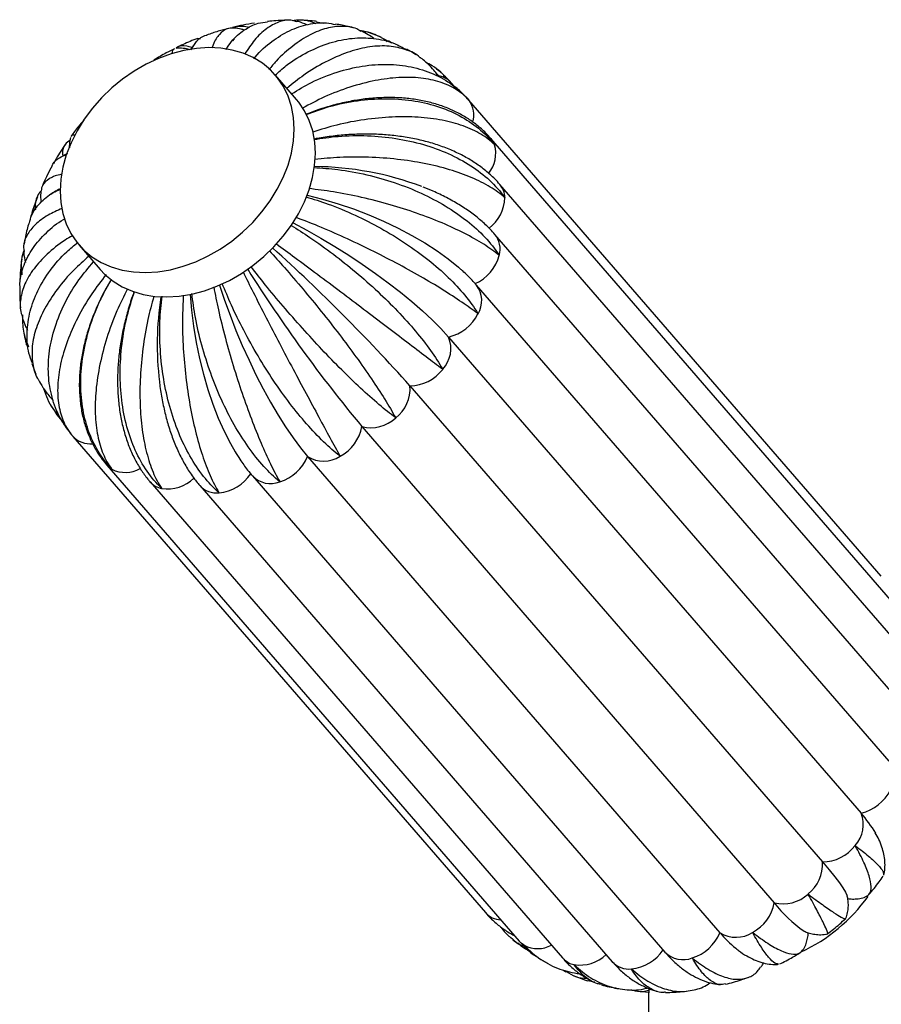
# Paper-space layout '_Frontal' of a CAD drawing. Header units: millimetres. Extents: x -353 to 353, y -227 to 1579.
# Tile 2 of 4: x -205 to -6, y 0 to 227. Entities that reach past the tile are written whole.
import ezdxf

# ---------------------------------------------------------------- set-up
doc = ezdxf.new("R2010")
doc.units = ezdxf.units.MM

psp = doc.layouts.new('_Frontal')

# ---------------------------------------------------------------- linework, layer by layer
at = {"color": 7, "linetype": 'Continuous', "lineweight": 25}
for p, q in [((-136.68, 226.95), (-135.12, 226.62)), ((-164.16, 223.12), (-163.5, 223.1)), ((-155.71, 223.02), (-156.11, 222.57)), ((-121.76, 223.41), (-125.05, 224.61)), ((-121.79, 223.34), (-119.38, 222.08)), ((-119.38, 222.08), (-120.08, 222.57)), ((-141.32, 209), (-146.2, 214.64)), ((-108.18, 214.14), (-109.33, 215.47)), ((-104.83, 212.01), (-105.59, 212.88)), ((-6.25, 98.86), (-101.51, 208.86)), ((-1.14, 89.96), (-96.4, 199.96)), ((-194.23, 196.49), (-195.13, 196.08)), ((0.92, 79.38), (-94.34, 189.38)), ((-197.57, 187.42), (-198.29, 186.93)), ((-0.21, 67.83), (-95.47, 177.83)), ((-191.55, 175.36), (-186.67, 169.73)), ((-4.45, 56.1), (-99.72, 166.1)), ((-106.18, 154.11), (-10.92, 44.11)), ((-202.42, 148.02), (-201.53, 145.5)), ((-115.1, 142.84), (-19.84, 32.84)), ((-198.05, 140.04), (-197.53, 139.44)), ((-126.21, 133.43), (-30.95, 23.43)), ((-193.25, 131.52), (-193.16, 131.4)), ((-192.94, 131.14), (-97.67, 21.14)), ((-138.75, 126.5), (-43.49, 16.5)), ((-185.12, 124.53), (-89.86, 14.53)), ((-175.13, 120.67), (-79.87, 10.67)), ((-151.47, 122.01), (-56.21, 12.01)), ((-163.66, 119.8), (-68.4, 9.8)), ((-94.35, 17.99), (-93.6, 17.12)), ((-91.32, 14.88), (-90.22, 14.01)), ((-85.48, 10.66), (-83.35, 9.43)), ((-79.8, 7.91), (-79.11, 7.43)), ((-72.39, 5.05), (-74.13, 5.41)), ((-62.52, 2.97), (-59.8, 2.77))]:
    psp.add_line(p, q, dxfattribs=at)
at = {"color": 8, "linetype": 'Continuous', "lineweight": 25}
for p, q in [((-105.59, 212.88), (-106.16, 213.43)), ((-196.33, 136.09), (-196, 135.43))]:
    psp.add_line(p, q, dxfattribs=at)
at = {"color": 7, "linetype": 'Continuous', "lineweight": 25, "flags": 128}
for points in [[(-193.44, 178.02), (-192.08, 176), (-190.44, 174.19), (-188.55, 172.63), (-186.43, 171.33), (-184.1, 170.31), (-181.6, 169.58), (-178.94, 169.15), (-176.17, 169.02), (-173.31, 169.19), (-170.4, 169.67), (-167.47, 170.45), (-164.56, 171.51), (-161.7, 172.85), (-158.92, 174.44), (-156.26, 176.28), (-153.75, 178.34), (-151.42, 180.59), (-149.29, 183.01), (-147.38, 185.58), (-145.74, 188.25), (-144.36, 191), (-143.27, 193.8), (-142.48, 196.61), (-142, 199.41), (-141.83, 202.15), (-141.99, 204.81), (-142.45, 207.35), (-143.23, 209.75), (-144.31, 211.98), (-145.67, 214), (-147.31, 215.81), (-149.2, 217.37), (-151.32, 218.67), (-153.65, 219.69), (-156.15, 220.42), (-158.81, 220.85), (-161.58, 220.98), (-164.44, 220.81), (-167.35, 220.33), (-170.28, 219.55), (-173.19, 218.49), (-176.05, 217.15), (-178.83, 215.56), (-181.49, 213.72), (-184, 211.66), (-186.33, 209.41), (-188.46, 206.99), (-190.37, 204.42), (-192.01, 201.75), (-193.39, 199), (-194.48, 196.2), (-195.27, 193.39), (-195.75, 190.59), (-195.92, 187.85), (-195.76, 185.19), (-195.3, 182.65), (-194.52, 180.25), (-193.44, 178.02)], [(-139.43, 206.34), (-140.79, 208.37), (-141.32, 209)], [(-186.67, 169.73), (-185.56, 168.56), (-183.67, 167), (-181.55, 165.7), (-179.22, 164.68), (-176.72, 163.95), (-174.06, 163.51), (-171.29, 163.38), (-168.43, 163.56), (-165.52, 164.04), (-162.59, 164.81), (-159.68, 165.87), (-156.82, 167.21), (-154.04, 168.81), (-151.38, 170.65), (-148.87, 172.7), (-146.54, 174.96), (-144.41, 177.38), (-142.5, 179.94), (-140.86, 182.61), (-139.48, 185.37), (-138.39, 188.16), (-137.6, 190.98), (-137.12, 193.77), (-136.95, 196.51), (-137.11, 199.17), (-137.57, 201.72), (-138.35, 204.12), (-139.43, 206.34)], [(-138.84, 186.92), (-135.31, 186), (-131.72, 184.92), (-128.15, 183.7), (-124.63, 182.34), (-121.19, 180.86), (-117.86, 179.27), (-114.68, 177.59), (-111.66, 175.84), (-108.85, 174.02), (-106.26, 172.16), (-103.92, 170.26), (-103.41, 169.82)], [(-142.12, 180.51), (-142.08, 180.49), (-138.89, 178.78), (-135.67, 176.96), (-132.44, 175.03), (-129.25, 173.02), (-126.11, 170.93), (-123.05, 168.8), (-120.11, 166.64), (-117.3, 164.46), (-114.66, 162.3), (-112.21, 160.16), (-109.96, 158.07), (-107.95, 156.05), (-106.18, 154.11)], [(-159.08, 166.13), (-159.07, 166.08), (-157.92, 162.65), (-156.66, 159.16), (-155.29, 155.66), (-153.83, 152.18), (-152.28, 148.74), (-150.67, 145.39), (-149.01, 142.14), (-147.3, 139.03), (-145.58, 136.09), (-143.84, 133.35), (-142.12, 130.82), (-140.42, 128.53), (-138.75, 126.5)], [(-165.91, 163.96), (-165.59, 160.33), (-165.12, 156.61), (-164.5, 152.88), (-163.73, 149.19), (-162.83, 145.56), (-161.8, 142.03), (-160.64, 138.63), (-159.38, 135.39), (-158.03, 132.33), (-156.58, 129.5), (-155.47, 127.57)], [(-19.84, 32.84), (-18.31, 31.04), (-17, 29.43), (-15.92, 28.03), (-15.09, 26.85), (-14.5, 25.89), (-14.17, 25.17), (-14.13, 25.04)]]:
    psp.add_lwpolyline(points, dxfattribs=at)
at = {"color": 8, "linetype": 'Continuous', "lineweight": 25, "flags": 128}
for points in [[(-96.4, 199.96), (-95.93, 199.31), (-95.56, 198.53)], [(-197.62, 139.61), (-198.01, 139.99), (-198.06, 140.06)], [(-183.97, 123.58), (-184.68, 124.09), (-185.12, 124.53)], [(-93.96, 17.6), (-93.64, 17.17), (-93.6, 17.12)], [(-88.71, 13.58), (-89.41, 14.09), (-89.86, 14.53)]]:
    psp.add_lwpolyline(points, dxfattribs=at)
at = {"color": 8, "linetype": 'Continuous', "lineweight": 25}
for centre, radius, start, end in [((-112.78, 212.48), 4.57, 25.7607, 40.8203), ((-109.34, 209.42), 5.12, 51.592, 80.0483), ((-105.88, 205.44), 5.55, 342.3087, 37.1497), ((-102.65, 196.55), 7.36, 321.2819, 15.6002), ((-98.1, 186.2), 4.92, 1.2908, 40.1593), ((-102.13, 186.51), 8.95, 306.1842, 358.7441), ((-99.67, 174.45), 5.39, 344.2482, 38.9717), ((-104.47, 162.54), 5.94, 328.8376, 36.9087), ((-188.99, 134.84), 5.4, 222.2464, 276.0859), ((-180.84, 129.75), 6.92, 243.0782, 299.469), ((-171.49, 123.89), 4.87, 221.2376, 258.5985), ((-171.13, 127.82), 8.8, 261.391, 314.1213), ((-147.3, 126.12), 5.86, 224.5436, 291.4981), ((-159.75, 123.42), 5.32, 222.7585, 275.8564), ((-93.89, 24.56), 5.1, 221.1777, 267.2672), ((-85.59, 19.69), 6.86, 242.9702, 297.5466), ((-75.87, 17.8), 8.79, 261.3683, 313.583), ((-52.04, 16.12), 5.86, 224.5653, 291.4967), ((-76.22, 13.89), 4.87, 221.4885, 258.594), ((-64.49, 13.42), 5.32, 222.7858, 275.8554)]:
    psp.add_arc(centre, radius, start, end, dxfattribs=at)
at = {"color": 7, "linetype": 'Continuous', "lineweight": 25}
for centre, radius, start, end in [((-137.79, 121.38), 72.12, 69.3613, 89.4958), ((-430.58, -139.6), 423.44, 41.8373, 47.9192), ((-104.13, 175.58), 9.99, 294.061, 344.9592), ((136.36, 351.58), 341.37, 212.1783, 219.721), ((-100.74, 152.28), 72.74, 171.2015, 186.7444), ((-108.51, 164.06), 10.21, 283.146, 333.2716), ((-112.76, 151.46), 7.1, 317.3735, 21.9583), ((-115.2, 152.44), 9.6, 270.5875, 322.9032), ((-123.6, 142.19), 8.52, 307.5612, 4.3825), ((-124.14, 141.54), 8.38, 255.6625, 313.1894), ((-135.76, 135.15), 9.7, 297.8111, 349.7469), ((-148.2, 130.43), 10.23, 287.3323, 337.3993), ((-135.05, 132.37), 6.94, 237.7481, 303.3075), ((-160.15, 128), 9.92, 275.4623, 326.6206), ((-13.24, 54.06), 10.21, 283.146, 333.2716), ((-17.5, 41.46), 7.1, 317.3735, 21.9583), ((-32.72, 24.61), 29.25, 30.5563, 41.8108), ((-19.94, 42.44), 9.6, 270.5875, 322.9032), ((-28.34, 32.19), 8.52, 307.5612, 4.3825), ((-28.88, 31.54), 8.38, 255.6625, 313.1894), ((-40.5, 25.15), 9.7, 297.8111, 349.7469), ((-6.57, 41.99), 30.64, 217.2879, 235.1659), ((-41.34, 47.74), 39.36, 294.9167, 324.492), ((-52.94, 20.43), 10.23, 287.3323, 337.3993), ((-39.78, 22.37), 6.94, 237.7481, 303.3075), ((-21.47, 35.03), 28.78, 220.0874, 230.2755), ((-64.89, 18), 9.92, 275.4623, 326.6206), ((0, 0), 60, 176.5799, 203.3002)]:
    psp.add_arc(centre, radius, start, end, dxfattribs=at)
for points, knots in [([(-156.97, 225.4), (-157.79, 225.2), (-159.5, 224.78), (-161.15, 224.18), (-162.01, 223.88)], [0, 0, 0, 0, 0.481567, 1, 1, 1, 1]), ([(-155.81, 225.44), (-156.35, 225.45), (-157.53, 225.49), (-159.13, 224.11), (-160.3, 222.54), (-160.77, 221.1), (-160.86, 220.83)], [0, 0, 0, 0, 0.273306, 0.59409, 0.924185, 1, 1, 1, 1]), ([(-157.55, 220.58), (-157.15, 221.21), (-155.95, 223.07), (-153.46, 225.13), (-150.65, 226.68), (-148.71, 226.84), (-147.98, 226.9)], [0, 0, 0, 0, 0.160124, 0.477077, 0.803228, 1, 1, 1, 1]), ([(-151.03, 226.61), (-151.9, 226.49), (-153.59, 226.25), (-155.26, 225.83), (-156.06, 225.63)], [0, 0, 0, 0, 0.5159202, 1, 1, 1, 1]), ([(-152.19, 225.61), (-152.73, 225.73), (-154.11, 226.07), (-155.31, 225.75), (-156.04, 225.55)], [0, 0, 0, 0, 0.386865, 1, 1, 1, 1]), ([(-153.36, 225.04), (-153.6, 225.11), (-154.38, 225.36), (-155.21, 225.44), (-155.8, 225.5)], [0, 0, 0, 0, 0.29779, 1, 1, 1, 1]), ([(-141.22, 226.93), (-141.69, 227.09), (-143.06, 227.53), (-145.44, 227.04), (-148.27, 225.5), (-150.92, 223.03), (-152.52, 220.63), (-153.27, 219.51)], [0, 0, 0, 0, 0.1202125, 0.349877, 0.5725942, 0.8017751, 1, 1, 1, 1]), ([(-151.15, 218.38), (-151.05, 218.52), (-149.79, 220.18), (-147.04, 222.47), (-142.94, 225.11), (-138.68, 226.49), (-135.08, 226.92), (-133, 226.45), (-132.32, 226.3)], [0, 0, 0, 0, 0.020379, 0.242201, 0.457853, 0.679764, 0.89585, 1, 1, 1, 1]), ([(-143.11, 227.31), (-144.42, 227.28), (-146.05, 227.25), (-147.67, 227.05), (-147.99, 227.01)], [0, 0, 0, 0, 0.801975, 1, 1, 1, 1]), ([(-126.43, 224.73), (-126.74, 224.93), (-128.01, 225.72), (-130.69, 226.03), (-134.31, 225.62), (-138.21, 224.07), (-142.12, 221.49), (-145.34, 218.72), (-147.11, 216.58), (-147.67, 215.91)], [0, 0, 0, 0, 0.057376, 0.228597, 0.404804, 0.57568, 0.751516, 0.922333, 1, 1, 1, 1]), ([(-136.82, 226.49), (-136.91, 226.53), (-138.29, 227.18), (-140.11, 227.45), (-141.77, 227.23), (-142.16, 227.18)], [0, 0, 0, 0, 0.048654, 0.7803113, 1, 1, 1, 1]), ([(-136.67, 227.03), (-136.83, 227.05), (-138.34, 227.25), (-139.89, 227.34), (-141.27, 227.31), (-141.28, 227.31)], [0, 0, 0, 0, 0.106604, 0.990888, 1, 1, 1, 1]), ([(-138.93, 226.25), (-139.57, 226.53), (-140.31, 226.86), (-141.09, 227.03), (-141.19, 227.05)], [0, 0, 0, 0, 0.868969, 1, 1, 1, 1]), ([(-128.32, 225.54), (-129.13, 225.76), (-130.44, 226.11), (-131.79, 226.33), (-132.3, 226.41)], [0, 0, 0, 0, 0.617844, 1, 1, 1, 1]), ([(-164.15, 223.09), (-164.73, 222.87), (-166.41, 222.25), (-168.02, 221.45), (-169.08, 220.93)], [0, 0, 0, 0, 0.3450854, 1, 1, 1, 1]), ([(-165.65, 220.53), (-165.25, 221.18), (-164.33, 222.69), (-163.04, 223.72), (-162.07, 223.87), (-162.01, 223.88)], [0, 0, 0, 0, 0.411504, 0.962995, 1, 1, 1, 1]), ([(-146.29, 214.58), (-145.43, 215.35), (-143.01, 217.52), (-138.72, 220.09), (-133.58, 222.25), (-128.45, 223.3), (-123.43, 223.23), (-119.18, 222.33), (-116.81, 221), (-115.88, 220.49)], [0, 0, 0, 0, 0.089532, 0.252337, 0.410614, 0.573484, 0.73208, 0.895294, 1, 1, 1, 1]), ([(-120.35, 222.32), (-120.41, 222.36), (-121.75, 223.46), (-123.94, 224.42), (-126.15, 224.84), (-126.83, 224.96)], [0, 0, 0, 0, 0.028857, 0.700646, 1, 1, 1, 1]), ([(-123.47, 223.07), (-123.89, 223.38), (-124.81, 224.05), (-125.83, 224.55), (-126.39, 224.82)], [0, 0, 0, 0, 0.4574962, 1, 1, 1, 1]), ([(-169.48, 220.72), (-170.12, 220.41), (-171.75, 219.62), (-173.3, 218.68), (-174.24, 218.1)], [0, 0, 0, 0, 0.391718, 1, 1, 1, 1]), ([(-169.47, 220.69), (-169.71, 220.59), (-170, 220.45), (-170.07, 219.75), (-170.08, 219.61)], [0, 0, 0, 0, 0.7884662, 1, 1, 1, 1]), ([(-165.84, 220.5), (-166.23, 220.59), (-167.16, 220.8), (-168.31, 220.9), (-169.04, 220.82), (-169.19, 220.8)], [0, 0, 0, 0, 0.371169, 0.873503, 1, 1, 1, 1]), ([(-165.46, 221.02), (-165.87, 221.14), (-167.21, 221.52), (-168.41, 221.44), (-169, 220.95), (-169.06, 220.9)], [0, 0, 0, 0, 0.281311, 0.923155, 1, 1, 1, 1]), ([(-165.12, 221.47), (-165.27, 221.29), (-165.52, 220.97), (-165.7, 220.63), (-165.77, 220.48)], [0, 0, 0, 0, 0.5712809, 1, 1, 1, 1]), ([(-156.44, 222.21), (-156.59, 222.05), (-157.04, 221.55), (-157.41, 220.98), (-157.66, 220.6)], [0, 0, 0, 0, 0.328807, 1, 1, 1, 1]), ([(-112.72, 218.58), (-112.86, 218.72), (-113.87, 219.73), (-116.44, 220.74), (-120.37, 221.51), (-124.82, 221.22), (-129.63, 219.97), (-134.6, 217.78), (-139.32, 214.99), (-142.23, 212.62), (-143.53, 211.56)], [0, 0, 0, 0, 0.022478, 0.168617, 0.310637, 0.456792, 0.598527, 0.744375, 0.88606, 1, 1, 1, 1]), ([(-113.72, 219.32), (-114.4, 219.77), (-115.09, 220.22), (-115.82, 220.59), (-115.83, 220.6)], [0, 0, 0, 0, 0.989787, 1, 1, 1, 1]), ([(-109.33, 215.47), (-109.72, 215.9), (-110.73, 217), (-111.86, 218.07), (-112.65, 218.62), (-112.69, 218.64)], [0, 0, 0, 0, 0.379696, 0.967789, 1, 1, 1, 1]), ([(-142.44, 210.3), (-140.93, 211.22), (-137.51, 213.28), (-131.98, 215.43), (-126.03, 216.87), (-120.26, 217.28), (-114.73, 216.68), (-109.68, 215.08), (-105.18, 212.49), (-102.64, 210.16), (-101.48, 208.82), (-101.46, 208.8)], [0, 0, 0, 0, 0.102701, 0.231891, 0.357487, 0.486728, 0.612577, 0.742092, 0.867938, 0.997438, 1, 1, 1, 1]), ([(-106.16, 213.43), (-106.18, 213.46), (-107.34, 214.72), (-108.99, 216.35), (-110.98, 217.35), (-111.49, 217.61)], [0, 0, 0, 0, 0.014842, 0.744013, 1, 1, 1, 1]), ([(-101.46, 208.8), (-101.47, 208.81), (-102.29, 209.75), (-104.26, 211.4), (-107.99, 213.12), (-112.51, 214.07), (-117.58, 214.19), (-123.15, 213.48), (-128.94, 211.96), (-134.63, 209.82), (-138.24, 207.88), (-139.92, 206.97)], [0, 0, 0, 0, 0.002552, 0.127912, 0.256909, 0.382271, 0.511283, 0.636393, 0.765133, 0.890199, 1, 1, 1, 1]), ([(-107.85, 215.14), (-107.86, 215.15), (-108.21, 215.46), (-108.59, 215.74), (-108.96, 216)], [0, 0, 0, 0, 0.039862, 1, 1, 1, 1]), ([(-107.42, 214.57), (-106.99, 214.24), (-106.53, 213.89), (-106.18, 213.45), (-106.16, 213.43)], [0, 0, 0, 0, 0.956179, 1, 1, 1, 1]), ([(-105.59, 212.88), (-105.97, 213.32), (-106.52, 213.95), (-107.16, 214.5), (-107.35, 214.66)], [0, 0, 0, 0, 0.7045989, 1, 1, 1, 1]), ([(-101.51, 208.86), (-101.91, 209.29), (-102.92, 210.4), (-104.17, 211.56), (-105.09, 212.19), (-105.26, 212.3)], [0, 0, 0, 0, 0.344872, 0.879027, 1, 1, 1, 1]), ([(-96.4, 199.96), (-96.79, 200.4), (-97.8, 201.5), (-99.62, 203.11), (-101.89, 204.73), (-104.38, 206.12), (-107.06, 207.29), (-109.93, 208.22), (-112.97, 208.9), (-116.15, 209.32), (-119.46, 209.49), (-122.85, 209.39), (-126.31, 209.04), (-129.81, 208.43), (-133.31, 207.57), (-136.41, 206.62), (-138.32, 205.87), (-139.08, 205.57)], [0, 0, 0, 0, 0.0424134, 0.1083336, 0.1746602, 0.2418035, 0.3099224, 0.3790687, 0.4491814, 0.5201075, 0.59164, 0.6635644, 0.7356947, 0.8078738, 0.8800143, 0.9520845, 1, 1, 1, 1]), ([(-139.06, 205.53), (-137.31, 206.18), (-133.42, 207.61), (-127.27, 208.82), (-120.81, 209.32), (-114.64, 208.89), (-108.83, 207.58), (-103.63, 205.42), (-99.12, 202.43), (-96.67, 199.94), (-95.58, 198.55), (-95.56, 198.53)], [0, 0, 0, 0, 0.105745, 0.234497, 0.359667, 0.48847, 0.613892, 0.742967, 0.868386, 0.997447, 1, 1, 1, 1]), ([(-95.56, 198.53), (-95.58, 198.55), (-96.46, 199.43), (-98.59, 201.07), (-102.66, 202.97), (-107.57, 204.3), (-113.1, 205), (-119.18, 205.05), (-125.53, 204.43), (-131.75, 203.28), (-135.7, 202.05), (-137.53, 201.48)], [0, 0, 0, 0, 0.0025549, 0.1280722, 0.2572316, 0.3827507, 0.5119249, 0.6371916, 0.7660939, 0.8913169, 1, 1, 1, 1]), ([(-190.47, 204.19), (-190.88, 203.73), (-191.93, 202.53), (-192.85, 201.23), (-193.42, 200.44)], [0, 0, 0, 0, 0.387039, 1, 1, 1, 1]), ([(-193.54, 200.23), (-193.65, 199.69), (-193.81, 198.87), (-193.79, 198.08), (-193.78, 197.81)], [0, 0, 0, 0, 0.651872, 1, 1, 1, 1]), ([(-192.43, 200.75), (-192.52, 200.76), (-193.14, 200.83), (-193.27, 200.6), (-193.39, 200.41)], [0, 0, 0, 0, 0.1531228, 1, 1, 1, 1]), ([(-94.34, 189.38), (-94.72, 189.8), (-95.73, 190.91), (-97.57, 192.57), (-99.91, 194.3), (-102.49, 195.85), (-105.3, 197.22), (-108.32, 198.4), (-111.52, 199.36), (-114.87, 200.1), (-118.34, 200.63), (-121.9, 200.94), (-125.53, 201.03), (-129.19, 200.91), (-132.87, 200.56), (-135.59, 200.19), (-137.07, 199.88), (-137.33, 199.82)], [0, 0, 0, 0, 0.04243, 0.111341, 0.18118, 0.252326, 0.32455, 0.397545, 0.470992, 0.544616, 0.618199, 0.691657, 0.764963, 0.838126, 0.911178, 0.984165, 1, 1, 1, 1]), ([(-137.32, 199.73), (-135.45, 200.02), (-131.35, 200.66), (-124.93, 200.73), (-118.28, 200.11), (-111.98, 198.72), (-106.12, 196.59), (-100.95, 193.8), (-96.55, 190.39), (-94.21, 187.76), (-93.2, 186.34), (-93.18, 186.31)], [0, 0, 0, 0, 0.107255, 0.235789, 0.360748, 0.489333, 0.614543, 0.743401, 0.868608, 0.997451, 1, 1, 1, 1]), ([(-194.62, 198.77), (-195.38, 197.63), (-196.39, 196.15), (-197.23, 194.56), (-197.43, 194.19)], [0, 0, 0, 0, 0.762326, 1, 1, 1, 1]), ([(-193.63, 199.64), (-194.03, 199.31), (-194.96, 198.57), (-195.44, 197.3), (-195.32, 196.24), (-195.3, 196.1)], [0, 0, 0, 0, 0.402254, 0.924875, 1, 1, 1, 1]), ([(-197.75, 193.66), (-197.74, 193.68), (-197.49, 194.52), (-196.4, 195.5), (-194.9, 196.1), (-194.28, 196.35)], [0, 0, 0, 0, 0.014947, 0.5928126, 1, 1, 1, 1]), ([(-93.18, 186.31), (-93.2, 186.33), (-94.16, 187.19), (-96.44, 188.84), (-100.75, 191.01), (-105.91, 192.86), (-111.68, 194.28), (-118.01, 195.26), (-124.59, 195.72), (-131.06, 195.73), (-135.17, 195.32), (-137.09, 195.13)], [0, 0, 0, 0, 0.00255, 0.127847, 0.256778, 0.382076, 0.511023, 0.636069, 0.764744, 0.889746, 1, 1, 1, 1]), ([(-197.73, 193.65), (-198.13, 192.93), (-199.01, 191.39), (-199.71, 189.77), (-200.08, 188.9)], [0, 0, 0, 0, 0.4652201, 1, 1, 1, 1]), ([(-195.46, 191.69), (-195.64, 191.66), (-196.98, 191.47), (-198.58, 190.66), (-200.11, 189.42), (-200.23, 188.34), (-200.28, 187.87)], [0, 0, 0, 0, 0.053155, 0.390619, 0.737876, 1, 1, 1, 1]), ([(-137.34, 193.26), (-135.49, 193.14), (-131.43, 192.89), (-125.12, 191.7), (-118.6, 189.87), (-112.47, 187.44), (-106.79, 184.45), (-101.82, 181.02), (-97.62, 177.2), (-95.44, 174.45), (-94.5, 173.02), (-94.49, 172.99)], [0, 0, 0, 0, 0.107689, 0.23616, 0.361058, 0.489581, 0.614731, 0.743525, 0.868672, 0.997453, 1, 1, 1, 1]), ([(-203.02, 180.42), (-202.87, 181.03), (-202.47, 182.77), (-200.59, 185.15), (-198.35, 187.17), (-196.45, 187.98), (-195.91, 188.21)], [0, 0, 0, 0, 0.1833129, 0.5182931, 0.8629952, 1, 1, 1, 1]), ([(-200.25, 187.97), (-200.43, 187.76), (-201.26, 186.76), (-201.73, 185.23), (-201.65, 183.79), (-201.63, 183.48)], [0, 0, 0, 0, 0.173811, 0.8223, 1, 1, 1, 1]), ([(-200.34, 187.87), (-200.36, 187.71), (-200.45, 186.87), (-200.42, 185.99), (-200.29, 185.29), (-200.29, 185.26)], [0, 0, 0, 0, 0.182353, 0.962095, 1, 1, 1, 1]), ([(-195.89, 188.33), (-196.37, 188.12), (-196.91, 187.88), (-197.39, 187.54), (-197.44, 187.51)], [0, 0, 0, 0, 0.897342, 1, 1, 1, 1]), ([(-94.49, 172.99), (-94.51, 173.01), (-95.54, 173.85), (-97.96, 175.57), (-102.39, 178.08), (-107.63, 180.52), (-113.43, 182.75), (-119.72, 184.76), (-126.21, 186.41), (-132.56, 187.69), (-136.56, 188.18), (-138.45, 188.41)], [0, 0, 0, 0, 0.002548, 0.127705, 0.256493, 0.381652, 0.510455, 0.635363, 0.763895, 0.888758, 1, 1, 1, 1]), ([(-95.47, 177.83), (-95.83, 178.23), (-96.84, 179.35), (-98.7, 181.08), (-101.11, 182.97), (-103.76, 184.74), (-106.64, 186.35), (-109.39, 187.69), (-111.25, 188.42), (-112.02, 188.72)], [0, 0, 0, 0, 0.089241, 0.246302, 0.405123, 0.565644, 0.72652, 0.886926, 1, 1, 1, 1]), ([(-201.1, 186.53), (-201.54, 185.4), (-202.18, 183.81), (-202.63, 182.17), (-202.76, 181.68)], [0, 0, 0, 0, 0.707686, 1, 1, 1, 1]), ([(-139.12, 186.51), (-137.41, 185.98), (-133.66, 184.82), (-127.81, 182.36), (-121.76, 179.3), (-116.07, 175.83), (-110.79, 171.99), (-106.17, 167.95), (-102.28, 163.75), (-100.26, 160.92), (-99.4, 159.49), (-99.38, 159.46)], [0, 0, 0, 0, 0.107182, 0.235726, 0.360695, 0.489291, 0.614512, 0.74338, 0.868597, 0.997451, 1, 1, 1, 1]), ([(-195.46, 183.81), (-196.59, 183.31), (-199.07, 182.22), (-201.81, 180.11), (-203.7, 177.68), (-204.51, 175.52), (-204.28, 174.21), (-204.2, 173.78)], [0, 0, 0, 0, 0.191358, 0.421262, 0.657837, 0.888203, 1, 1, 1, 1]), ([(-205.13, 165.07), (-205.16, 165.55), (-205.3, 167.49), (-204.38, 170.73), (-202.4, 174.7), (-199.22, 178.22), (-196.62, 180.5), (-194.9, 181.4), (-194.8, 181.46)], [0, 0, 0, 0, 0.077053, 0.307905, 0.531774, 0.76214, 0.985931, 1, 1, 1, 1]), ([(-203.12, 180.45), (-203.27, 179.96), (-203.74, 178.38), (-204.04, 176.76), (-204.24, 175.64)], [0, 0, 0, 0, 0.310286, 1, 1, 1, 1]), ([(-142.55, 179.91), (-141.11, 179.01), (-137.9, 177), (-132.83, 173.33), (-127.54, 169.12), (-122.53, 164.67), (-117.85, 160.06), (-113.72, 155.47), (-110.21, 150.95), (-108.36, 148.08), (-107.56, 146.68), (-107.54, 146.65)], [0, 0, 0, 0, 0.1058, 0.234543, 0.359706, 0.488501, 0.613915, 0.742982, 0.868394, 0.997447, 1, 1, 1, 1]), ([(-99.38, 159.46), (-99.41, 159.48), (-100.51, 160.33), (-103.02, 162.14), (-107.49, 165.05), (-112.63, 168.13), (-118.22, 171.21), (-124.18, 174.27), (-130.25, 177.14), (-136.13, 179.72), (-139.78, 181.11), (-141.5, 181.77)], [0, 0, 0, 0, 0.0025475, 0.1276987, 0.2564813, 0.3816343, 0.5104317, 0.6353331, 0.7638594, 0.8887171, 1, 1, 1, 1]), ([(-193.05, 177.53), (-193.64, 177.19), (-195.9, 175.88), (-198.97, 173.3), (-202.14, 169.89), (-204.23, 166.4), (-205.16, 162.92), (-205.26, 160.37), (-204.7, 159.08), (-204.59, 158.84)], [0, 0, 0, 0, 0.0626985, 0.2432979, 0.4188739, 0.5995453, 0.7754742, 0.9565276, 1, 1, 1, 1]), ([(-202.32, 148.05), (-202.61, 148.82), (-203.46, 151.09), (-203.68, 155.15), (-203.02, 160.02), (-201.2, 164.9), (-198.33, 169.52), (-195.17, 173.29), (-192.71, 175.26), (-191.84, 175.97)], [0, 0, 0, 0, 0.084162, 0.247535, 0.415666, 0.57871, 0.746487, 0.909475, 1, 1, 1, 1]), ([(-107.54, 146.65), (-107.57, 146.67), (-108.73, 147.54), (-111.31, 149.49), (-115.68, 152.81), (-120.56, 156.52), (-125.72, 160.44), (-131.1, 164.52), (-136.46, 168.54), (-141.54, 172.33), (-144.6, 174.56), (-146.03, 175.61)], [0, 0, 0, 0, 0.00255, 0.127818, 0.256721, 0.381991, 0.510908, 0.635926, 0.764572, 0.889547, 1, 1, 1, 1]), ([(-204.25, 174.22), (-204.49, 173.48), (-205.08, 171.67), (-204.87, 169.68), (-204.74, 168.5)], [0, 0, 0, 0, 0.4048, 1, 1, 1, 1]), ([(-204.33, 173.77), (-204.33, 173.71), (-204.29, 172.89), (-204.09, 172.09), (-203.91, 171.36)], [0, 0, 0, 0, 0.077528, 1, 1, 1, 1]), ([(-147.56, 174.02), (-146.41, 172.76), (-143.9, 169.97), (-139.84, 165.23), (-135.55, 160.02), (-131.41, 154.74), (-127.48, 149.47), (-123.95, 144.43), (-120.86, 139.69), (-119.17, 136.82), (-118.42, 135.46), (-118.41, 135.43)], [0, 0, 0, 0, 0.106639, 0.235262, 0.360307, 0.488981, 0.614277, 0.743224, 0.868517, 0.99745, 1, 1, 1, 1]), ([(-204.78, 172.11), (-204.87, 171.48), (-205.09, 169.95), (-205.14, 168.41), (-205.16, 167.51)], [0, 0, 0, 0, 0.4147428, 1, 1, 1, 1]), ([(-189.3, 172.76), (-190.46, 171.73), (-193.22, 169.3), (-196.65, 165.21), (-199.61, 160.68), (-201.56, 156.22), (-202.53, 151.91), (-202.34, 148), (-201.75, 145.41), (-200.97, 144.35), (-200.9, 144.25)], [0, 0, 0, 0, 0.108245, 0.256375, 0.400385, 0.548575, 0.692875, 0.841378, 0.985674, 1, 1, 1, 1]), ([(-193.23, 131.54), (-194.18, 132.8), (-196.15, 135.44), (-197.93, 140.15), (-198.78, 145.37), (-198.54, 150.83), (-197.24, 156.46), (-194.92, 162.01), (-191.92, 167.12), (-189.36, 170.12), (-188.2, 171.49)], [0, 0, 0, 0, 0.1195265, 0.2505851, 0.3779499, 0.5090235, 0.6361322, 0.7669299, 0.8939943, 1, 1, 1, 1]), ([(-185.29, 168.54), (-186.43, 167.06), (-188.94, 163.81), (-191.95, 158.61), (-194.39, 153.12), (-195.94, 147.84), (-196.61, 142.82), (-196.36, 138.31), (-195.2, 134.36), (-193.84, 132.19), (-193.01, 131.22), (-192.99, 131.2)], [0, 0, 0, 0, 0.10745, 0.235956, 0.360887, 0.489445, 0.614627, 0.743457, 0.868637, 0.997452, 1, 1, 1, 1]), ([(-153.66, 169.2), (-152.9, 167.64), (-151.21, 164.22), (-148.35, 158.62), (-145.24, 152.62), (-142.12, 146.7), (-139.04, 140.94), (-136.16, 135.6), (-133.51, 130.73), (-131.96, 127.9), (-131.25, 126.6), (-131.23, 126.57)], [0, 0, 0, 0, 0.107602, 0.236086, 0.360996, 0.489532, 0.614693, 0.7435, 0.868659, 0.997452, 1, 1, 1, 1]), ([(-118.41, 135.43), (-118.43, 135.45), (-119.64, 136.37), (-122.24, 138.46), (-126.42, 142.19), (-130.88, 146.5), (-135.42, 151.17), (-140, 156.16), (-144.4, 161.2), (-148.42, 166.03), (-150.72, 168.98), (-151.79, 170.35)], [0, 0, 0, 0, 0.0025534, 0.1279946, 0.2570757, 0.3825188, 0.5116147, 0.6368055, 0.7656296, 0.8907767, 1, 1, 1, 1]), ([(-99.72, 166.1), (-100.06, 166.48), (-101.05, 167.6), (-102.29, 168.85), (-103.29, 169.7), (-103.48, 169.86)], [0, 0, 0, 0, 0.296893, 0.870013, 1, 1, 1, 1]), ([(-184.1, 167.39), (-184.35, 167), (-185.25, 165.55), (-186.57, 162.97), (-188.05, 159.67), (-189.28, 156.32), (-190.26, 152.94), (-190.97, 149.57), (-191.39, 146.22), (-191.53, 142.92), (-191.37, 139.71), (-190.92, 136.61), (-190.17, 133.65), (-189.14, 130.86), (-187.84, 128.28), (-186.48, 126.18), (-185.5, 124.99), (-185.12, 124.53)], [0, 0, 0, 0, 0.027359, 0.09943, 0.171661, 0.244072, 0.316667, 0.389417, 0.462232, 0.534947, 0.607353, 0.679194, 0.750209, 0.820187, 0.889019, 0.956729, 1, 1, 1, 1]), ([(-183.97, 123.58), (-184, 123.6), (-185.17, 124.85), (-187.28, 127.64), (-189.54, 132.47), (-190.9, 137.94), (-191.3, 143.8), (-190.75, 149.98), (-189.26, 156.19), (-187.07, 162.09), (-185.03, 165.69), (-184.08, 167.36)], [0, 0, 0, 0, 0.002554, 0.128027, 0.25714, 0.382615, 0.511743, 0.636965, 0.765821, 0.891, 1, 1, 1, 1]), ([(-131.23, 126.57), (-131.26, 126.59), (-132.5, 127.56), (-135.07, 129.81), (-138.96, 133.92), (-142.89, 138.74), (-146.67, 144.04), (-150.28, 149.76), (-153.54, 155.62), (-156.35, 161.3), (-157.79, 164.84), (-158.47, 166.51)], [0, 0, 0, 0, 0.002549, 0.127781, 0.256646, 0.381879, 0.51076, 0.635741, 0.76435, 0.889288, 1, 1, 1, 1]), ([(-205.22, 165.06), (-205.23, 163.94), (-205.24, 162.53), (-205.09, 161.14), (-205.06, 160.87)], [0, 0, 0, 0, 0.802736, 1, 1, 1, 1]), ([(-180.34, 165.25), (-181.19, 163.56), (-183.06, 159.84), (-185.2, 153.94), (-186.84, 147.75), (-187.74, 141.82), (-187.92, 136.24), (-187.36, 131.27), (-186.08, 126.96), (-184.77, 124.62), (-183.99, 123.6), (-183.97, 123.58)], [0, 0, 0, 0, 0.106644, 0.235266, 0.360311, 0.488984, 0.61428, 0.743225, 0.868518, 0.99745, 1, 1, 1, 1]), ([(-178.8, 164.6), (-178.98, 164.14), (-179.6, 162.52), (-180.44, 159.68), (-181.34, 156.1), (-182.01, 152.5), (-182.45, 148.92), (-182.67, 145.36), (-182.64, 141.86), (-182.38, 138.44), (-181.86, 135.12), (-181.09, 131.93), (-180.07, 128.9), (-178.8, 126.06), (-177.33, 123.52), (-176.07, 121.76), (-175.31, 120.88), (-175.13, 120.67)], [0, 0, 0, 0, 0.029045, 0.102053, 0.175144, 0.248376, 0.321801, 0.395465, 0.469396, 0.543597, 0.618024, 0.69254, 0.76688, 0.840719, 0.913674, 0.979353, 1, 1, 1, 1]), ([(-172.45, 119.12), (-172.47, 119.14), (-173.7, 120.32), (-175.96, 123.01), (-178.64, 127.81), (-180.62, 133.36), (-181.8, 139.41), (-182.18, 145.88), (-181.74, 152.46), (-180.62, 158.82), (-179.33, 162.75), (-178.72, 164.59)], [0, 0, 0, 0, 0.002552, 0.127915, 0.256915, 0.38228, 0.511295, 0.636408, 0.765152, 0.890221, 1, 1, 1, 1]), ([(-167.46, 163.79), (-167.54, 161.96), (-167.73, 157.93), (-167.52, 151.52), (-166.94, 144.8), (-165.99, 138.34), (-164.69, 132.23), (-163.11, 126.74), (-161.28, 121.95), (-159.93, 119.32), (-159.22, 118.15), (-159.21, 118.12)], [0, 0, 0, 0, 0.106885, 0.235472, 0.360483, 0.489121, 0.614383, 0.743294, 0.868553, 0.99745, 1, 1, 1, 1]), ([(-145.15, 120.67), (-145.18, 120.69), (-146.43, 121.72), (-148.93, 124.13), (-152.46, 128.56), (-155.77, 133.78), (-158.7, 139.53), (-161.23, 145.76), (-163.24, 152.17), (-164.73, 158.42), (-165.24, 162.34), (-165.48, 164.19)], [0, 0, 0, 0, 0.002547, 0.127691, 0.256467, 0.381612, 0.510402, 0.635297, 0.763816, 0.888666, 1, 1, 1, 1]), ([(-160.44, 165.71), (-160.09, 163.96), (-159.34, 160.12), (-157.8, 153.95), (-155.94, 147.43), (-153.91, 141.11), (-151.73, 135.06), (-149.51, 129.56), (-147.29, 124.68), (-145.87, 121.93), (-145.16, 120.69), (-145.15, 120.67)], [0, 0, 0, 0, 0.1076976, 0.2361679, 0.3610649, 0.4895865, 0.6147345, 0.7435278, 0.868673, 0.9974526, 1, 1, 1, 1]), ([(-174.27, 163.54), (-174.76, 161.76), (-175.83, 157.81), (-176.87, 151.52), (-177.48, 144.9), (-177.53, 138.58), (-177.03, 132.63), (-176.02, 127.32), (-174.51, 122.72), (-173.2, 120.23), (-172.46, 119.14), (-172.45, 119.12)], [0, 0, 0, 0, 0.105052, 0.233903, 0.35917, 0.488073, 0.613592, 0.742767, 0.868284, 0.997445, 1, 1, 1, 1]), ([(-159.21, 118.12), (-159.23, 118.15), (-160.48, 119.25), (-162.88, 121.81), (-166, 126.48), (-168.64, 131.94), (-170.68, 137.95), (-172.11, 144.44), (-172.86, 151.09), (-173.01, 157.58), (-172.58, 161.63), (-172.38, 163.54)], [0, 0, 0, 0, 0.002548, 0.127731, 0.256547, 0.381732, 0.510562, 0.635495, 0.764054, 0.888944, 1, 1, 1, 1]), ([(-204.69, 158.8), (-204.43, 157.99), (-204.09, 156.93), (-203.56, 155.94), (-203.44, 155.71)], [0, 0, 0, 0, 0.766293, 1, 1, 1, 1]), ([(-204.61, 159.21), (-204.61, 157.94), (-204.61, 155.44), (-203.69, 153.02), (-203.23, 151.83)], [0, 0, 0, 0, 0.503405, 1, 1, 1, 1]), ([(-204.27, 155.12), (-204.17, 154.48), (-204.02, 153.5), (-203.75, 152.55), (-203.66, 152.24)], [0, 0, 0, 0, 0.665949, 1, 1, 1, 1]), ([(-200.92, 144.24), (-200.59, 143.64), (-199.84, 142.28), (-198.81, 140.93), (-198.15, 140.16), (-198.05, 140.04)], [0, 0, 0, 0, 0.4049093, 0.9099522, 1, 1, 1, 1]), ([(-172.97, 143.65), (-172.96, 143.62), (-172.85, 142.39), (-172.44, 140.02), (-171.74, 136.6), (-170.83, 133.3), (-169.73, 130.14), (-168.43, 127.14), (-166.94, 124.33), (-165.35, 121.87), (-164.19, 120.45), (-163.66, 119.8)], [0, 0, 0, 0, 0.003545, 0.1284, 0.253881, 0.380122, 0.50722, 0.635194, 0.763895, 0.892766, 1, 1, 1, 1]), ([(-199.73, 142.24), (-199.46, 141.42), (-198.67, 138.99), (-197.14, 136.82), (-196.02, 135.46), (-196, 135.43)], [0, 0, 0, 0, 0.333605, 0.987074, 1, 1, 1, 1]), ([(-198.11, 138.49), (-198, 138.29), (-197.79, 137.88), (-197.53, 137.5), (-197.4, 137.31)], [0, 0, 0, 0, 0.499677, 1, 1, 1, 1]), ([(-197.05, 136.75), (-197.03, 136.72), (-196.6, 136.02), (-196.06, 135.4), (-195.54, 134.8)], [0, 0, 0, 0, 0.050198, 1, 1, 1, 1]), ([(-196, 135.43), (-196.02, 135.45), (-196.39, 135.86), (-196.67, 136.35), (-196.94, 136.82)], [0, 0, 0, 0, 0.04453, 1, 1, 1, 1]), ([(-195.73, 135.21), (-195.42, 134.65), (-194.8, 133.5), (-193.99, 132.47), (-193.57, 131.95)], [0, 0, 0, 0, 0.487832, 1, 1, 1, 1]), ([(-155.48, 127.62), (-155.12, 127.03), (-154.21, 125.52), (-152.86, 123.67), (-151.85, 122.46), (-151.47, 122.01)], [0, 0, 0, 0, 0.287559, 0.7329825, 1, 1, 1, 1]), ([(-5.64, 29.78), (-5.55, 30.31), (-5.35, 31.4), (-5.38, 33.04), (-5.62, 34.7), (-6.09, 36.37), (-6.74, 38.01), (-7.32, 39.07), (-7.61, 39.58)], [0, 0, 0, 0, 0.1428997, 0.2940054, 0.4527255, 0.625013, 0.8188524, 1, 1, 1, 1]), ([(-9.93, 24.8), (-9.55, 25), (-8.75, 25.42), (-8.48, 27.08), (-8.92, 29.49), (-10.15, 32.67), (-11.47, 35.22), (-12.27, 36.62), (-12.28, 36.65)], [0, 0, 0, 0, 0.182055, 0.382606, 0.588999, 0.789547, 0.995918, 1, 1, 1, 1]), ([(-12.28, 36.65), (-12.26, 36.63), (-11.1, 35.76), (-9.04, 34.12), (-6.92, 32.13), (-5.7, 30.61), (-5.7, 30.05), (-5.7, 29.79)], [0, 0, 0, 0, 0.005157, 0.258526, 0.519246, 0.772618, 1, 1, 1, 1]), ([(-9.13, 25.3), (-8.3, 26.25), (-7.12, 27.63), (-6.08, 29.11), (-5.77, 29.57)], [0, 0, 0, 0, 0.695765, 1, 1, 1, 1]), ([(-23.14, 25.43), (-23.12, 25.41), (-21.91, 24.5), (-19.7, 22.87), (-17.13, 21.07), (-15.39, 20.01), (-14.52, 19.61), (-14.52, 19.82), (-14.52, 19.86)], [0, 0, 0, 0, 0.004654, 0.233285, 0.46855, 0.697184, 0.932476, 1, 1, 1, 1]), ([(-18.69, 16.33), (-18.65, 16.32), (-18.49, 16.25), (-18.81, 17.1), (-19.64, 18.87), (-21.08, 21.65), (-22.38, 24.05), (-23.13, 25.41), (-23.14, 25.43)], [0, 0, 0, 0, 0.066374, 0.295289, 0.530873, 0.759783, 0.99534, 1, 1, 1, 1]), ([(-14.4, 19.88), (-14.36, 19.96), (-14.13, 20.48), (-13.94, 21.46), (-13.81, 22.73), (-13.89, 23.91), (-14.03, 24.7), (-14.14, 25.06), (-14.16, 25.12)], [0, 0, 0, 0, 0.048219, 0.283348, 0.510141, 0.731642, 0.953743, 1, 1, 1, 1]), ([(-14, 24.36), (-13.64, 24.32), (-12.88, 24.23), (-11.57, 24.32), (-10.54, 24.5), (-10.01, 24.73), (-9.92, 24.77)], [0, 0, 0, 0, 0.290951, 0.609874, 0.935111, 1, 1, 1, 1]), ([(-97.67, 21.14), (-97.28, 20.7), (-96.28, 19.59), (-94.46, 18.02), (-92.62, 16.69), (-91.41, 16.06), (-91, 15.86)], [0, 0, 0, 0, 0.2056285, 0.5241158, 0.8414829, 1, 1, 1, 1]), ([(-18.63, 16.26), (-17.7, 16.98), (-16.26, 18.1), (-14.94, 19.36), (-14.46, 19.81)], [0, 0, 0, 0, 0.642645, 1, 1, 1, 1]), ([(-93.6, 17.12), (-93.21, 16.68), (-92.66, 16.05), (-92.03, 15.5), (-91.84, 15.34)], [0, 0, 0, 0, 0.704566, 1, 1, 1, 1]), ([(-30, 9.26), (-30.26, 9.27), (-30.85, 9.31), (-32.19, 10.64), (-33.91, 12.99), (-35.24, 15.24), (-35.96, 16.54), (-35.97, 16.57)], [0, 0, 0, 0, 0.206575, 0.471815, 0.729542, 0.994754, 1, 1, 1, 1]), ([(-35.97, 16.57), (-35.95, 16.55), (-34.71, 15.59), (-32.35, 13.9), (-29.35, 12.23), (-26.92, 11.46), (-25.12, 11.53), (-24.48, 12.32), (-24.18, 12.71)], [0, 0, 0, 0, 0.004042, 0.202598, 0.406916, 0.605475, 0.809817, 1, 1, 1, 1]), ([(-24.17, 12.7), (-24.15, 12.72), (-23.88, 13.14), (-23.56, 14.02), (-23.23, 15.25), (-23.11, 16.08), (-23.11, 16.45), (-23.11, 16.47)], [0, 0, 0, 0, 0.019041, 0.343829, 0.662094, 0.980205, 1, 1, 1, 1]), ([(-24.07, 16.85), (-23.76, 16.71), (-23.11, 16.44), (-21.9, 16.14), (-20.53, 16.01), (-19.43, 16.04), (-18.82, 16.21), (-18.69, 16.24)], [0, 0, 0, 0, 0.222611, 0.460863, 0.698024, 0.936456, 1, 1, 1, 1]), ([(-91.77, 15.42), (-91.31, 14.93), (-90.48, 14.04), (-89.28, 13.56), (-88.75, 13.35)], [0, 0, 0, 0, 0.5622668, 1, 1, 1, 1]), ([(-87.66, 12.36), (-88.16, 12.59), (-89.08, 13.02), (-89.83, 13.74), (-90.17, 14.07)], [0, 0, 0, 0, 0.535993, 1, 1, 1, 1]), ([(-89.86, 14.53), (-89.46, 14.1), (-88.45, 13), (-87.32, 11.93), (-86.53, 11.38), (-86.49, 11.35)], [0, 0, 0, 0, 0.379069, 0.96619, 1, 1, 1, 1]), ([(-85.45, 10.71), (-85.62, 10.79), (-86.95, 11.4), (-87.91, 12.54), (-88.69, 13.56), (-88.71, 13.58)], [0, 0, 0, 0, 0.129585, 0.983116, 1, 1, 1, 1]), ([(-88.71, 13.58), (-88.69, 13.55), (-87.51, 12.31), (-84.92, 10.15), (-80.63, 7.88), (-77.46, 7.26), (-75.91, 6.96)], [0, 0, 0, 0, 0.006716, 0.33664, 0.676138, 1, 1, 1, 1]), ([(-56.21, 12.01), (-55.87, 11.63), (-54.87, 10.5), (-53.2, 8.93), (-51.17, 7.38), (-49.18, 6.2), (-47.17, 5.32), (-45.24, 4.73), (-43.96, 4.57), (-43.38, 4.5)], [0, 0, 0, 0, 0.096155, 0.282625, 0.445937, 0.60009, 0.745628, 0.884319, 1, 1, 1, 1]), ([(-39.91, 12.97), (-39.68, 12.78), (-38.86, 12.07), (-37.44, 11.15), (-35.66, 10.22), (-33.93, 9.58), (-32.2, 9.23), (-30.88, 9.1), (-30.14, 9.18), (-29.99, 9.2)], [0, 0, 0, 0, 0.085151, 0.304421, 0.493125, 0.661137, 0.816061, 0.962967, 1, 1, 1, 1]), ([(-29.7, 9.27), (-28.69, 9.77), (-27.07, 10.58), (-25.53, 11.54), (-24.95, 11.91)], [0, 0, 0, 0, 0.621188, 1, 1, 1, 1]), ([(-79.87, 10.67), (-79.49, 10.24), (-78.48, 9.13), (-76.68, 7.55), (-74.7, 6.13), (-73.35, 5.46), (-72.8, 5.18)], [0, 0, 0, 0, 0.1894664, 0.4940543, 0.7939348, 1, 1, 1, 1]), ([(-70.85, 4.54), (-71.17, 4.59), (-72.6, 4.8), (-74.77, 6.26), (-76.44, 8.01), (-77.17, 9.1), (-77.19, 9.12)], [0, 0, 0, 0, 0.122386, 0.550617, 0.991283, 1, 1, 1, 1]), ([(-77.19, 9.12), (-77.16, 9.09), (-75.94, 7.92), (-73.35, 5.9), (-69.24, 3.94), (-64.93, 3.21), (-61.9, 3.18), (-60.36, 3.71), (-60.25, 3.75)], [0, 0, 0, 0, 0.004903, 0.245776, 0.493637, 0.734513, 0.982404, 1, 1, 1, 1]), ([(-68.4, 9.8), (-68.03, 9.4), (-67.02, 8.28), (-65.24, 6.67), (-63.03, 5.08), (-60.71, 3.88), (-59.02, 3.18), (-58.1, 2.98), (-57.99, 2.95)], [0, 0, 0, 0, 0.127031, 0.348142, 0.564274, 0.773072, 0.97498, 1, 1, 1, 1]), ([(-42.23, 4.66), (-42.7, 4.56), (-43.8, 4.33), (-45.68, 5.29), (-47.77, 7.32), (-49.17, 9.41), (-49.87, 10.64), (-49.89, 10.67)], [0, 0, 0, 0, 0.197496, 0.465772, 0.726448, 0.994694, 1, 1, 1, 1]), ([(-49.89, 10.67), (-49.86, 10.65), (-48.61, 9.62), (-46.13, 7.85), (-42.72, 6.2), (-39.6, 5.55), (-36.96, 6.01), (-35.1, 7.04), (-34.36, 8.24), (-34.13, 8.6)], [0, 0, 0, 0, 0.003696, 0.185273, 0.372119, 0.553699, 0.740566, 0.92178, 1, 1, 1, 1]), ([(-34.06, 8.54), (-33.91, 8.72), (-33.67, 9.02), (-33.5, 9.35), (-33.43, 9.49)], [0, 0, 0, 0, 0.584292, 1, 1, 1, 1]), ([(-79.03, 7.53), (-78.33, 7.08), (-76.88, 6.16), (-75.08, 5.99), (-74.15, 5.89)], [0, 0, 0, 0, 0.488254, 1, 1, 1, 1]), ([(-56.08, 2.75), (-56.21, 2.73), (-57.28, 2.53), (-59.19, 3.26), (-61.72, 4.99), (-63.22, 6.94), (-63.93, 8.1), (-63.95, 8.12)], [0, 0, 0, 0, 0.043391, 0.363183, 0.673917, 0.993675, 1, 1, 1, 1]), ([(-63.95, 8.12), (-63.92, 8.1), (-62.67, 7), (-60.12, 5.12), (-56.33, 3.39), (-52.57, 2.71), (-49.07, 3.28), (-46.78, 4.08), (-45.82, 4.95), (-45.81, 4.96)], [0, 0, 0, 0, 0.004005, 0.200762, 0.403227, 0.599987, 0.802476, 0.998839, 1, 1, 1, 1]), ([(-77.42, 6.61), (-76.61, 6.27), (-75.53, 5.82), (-74.41, 5.49), (-74.13, 5.41)], [0, 0, 0, 0, 0.7530394, 1, 1, 1, 1]), ([(-42.21, 4.58), (-41, 4.89), (-39.3, 5.33), (-37.65, 5.95), (-37.17, 6.12)], [0, 0, 0, 0, 0.712742, 1, 1, 1, 1]), ([(-70.87, 4.44), (-69.69, 4.13), (-68.37, 3.79), (-67.02, 3.59), (-66.88, 3.57)], [0, 0, 0, 0, 0.898448, 1, 1, 1, 1]), ([(-64.13, 3.39), (-63.42, 3.16), (-62.05, 2.72), (-60.53, 3.07), (-59.8, 3.24)], [0, 0, 0, 0, 0.516459, 1, 1, 1, 1]), ([(-56.08, 2.71), (-55.76, 2.71), (-54.13, 2.69), (-52.51, 2.85), (-51.2, 2.97)], [0, 0, 0, 0, 0.198078, 1, 1, 1, 1])]:
    psp.add_open_spline(points, degree=3, knots=knots, dxfattribs=at)

doc.saveas('drawing.dxf')
